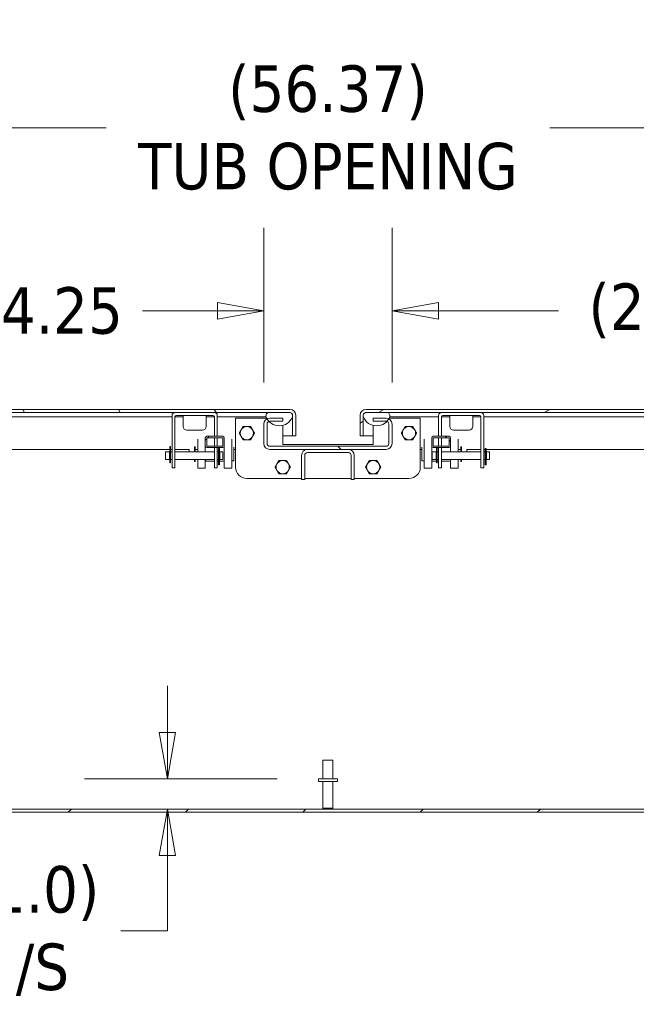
# Model space of a CAD drawing. Header units: inches. Extents: x 11 to 361, y 7 to 222.
# Tile 126 of 174: x 217 to 238, y 49 to 82. Entities that reach past the tile are written whole.
import ezdxf

# ---------------------------------------------------------------- set-up
doc = ezdxf.new("R2010")
doc.units = ezdxf.units.IN
doc.header["$LTSCALE"] = 22
doc.header["$MEASUREMENT"] = 0
doc.layers.get('0').update_dxf_attribs({"lineweight": 0})
for name, color, linetype, lineweight in [('Dimension (ANSI)', 7, 'Continuous', 5), ('Hatch (ANSI)', 7, 'Continuous', 5), ('Visible (ANSI)', 7, 'Continuous', 5)]:
    doc.layers.add(name, color=color, linetype=linetype, lineweight=lineweight)
doc.styles.add('ROMANS', font='tahoma.ttf')
doc.dimstyles.new('Default (ANSI)', dxfattribs={"dimscale": 22, "dimtxt": 0.07, "dimasz": 0.07, "dimexe": 0.125, "dimexo": 0.0625, "dimgap": 0.031496, "dimtad": 0, "dimtih": 1, "dimtoh": 1, "dimrnd": 1e-08, "dimzin": 0, "dimdsep": 46, "dimtxsty": 'ROMANS', "dimblk": 'Filled-1', "dimcen": 0.09, "dimdle": 0.393701, "dimclrd": 256, "dimclre": 256, "dimclrt": 256, "dimadec": 0, "dimazin": 0, "dimtfac": 0.928571, "dimtofl": 0, "dimtmove": 0, "dimatfit": 3, "dimfxl": 1, "dimtolj": 1, "dimtzin": 0, "dimlwd": -1, "dimlwe": -1, "dimarcsym": 0})

# ---------------------------------------------------------------- blocks, each defined once
blk = doc.blocks.new('Filled-1')
at = {"color": 0}
for p, q in [((0, 0), (-1, 0.179)), ((-1, 0.179), (-1, -0.179)), ((-1, 0), (0, 0)), ((-1, -0.179), (0, 0))]:
    blk.add_line(p, q, dxfattribs=at)
at = {"color": 0, "flags": 128}
blk.add_lwpolyline([(-1, -0.179), (0, 0), (-1, 0.179), (-1, -0.179)], dxfattribs=at)
at = {"color": 0}
blk.add_solid([(-1, -0.179), (0, 0), (-1, 0.179), (-1, -0.179)], dxfattribs=at)
blk = doc.blocks.new('*D45')
at = {"layer": 'Defpoints', "color": 0, "transparency": 16777216}
for p in [(229.661, 72.194), (229.661, 68.444), (255.724, 68.444)]:
    blk.add_point(p, dxfattribs=at)
at = {"layer": 'Dimension (ANSI)', "transparency": 16777216}
for p, q in [((229.661, 69.819), (229.661, 74.944)), ((255.724, 69.819), (255.724, 74.944)), ((231.201, 72.194), (235.185, 72.194)), ((254.184, 72.194), (250.2, 72.194))]:
    blk.add_line(p, q, dxfattribs=at)
at = {"layer": 'Dimension (ANSI)', "transparency": 16777216, "xscale": 1.54000000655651, "yscale": 1.54000000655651, "zscale": 1.54000000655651, "rotation": 180}
blk.add_blockref('Filled-1', (229.661, 72.194), dxfattribs=at)
at = {"layer": 'Dimension (ANSI)', "transparency": 16777216, "xscale": 1.54000000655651, "yscale": 1.54000000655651, "zscale": 1.54000000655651}
blk.add_blockref('Filled-1', (255.724, 72.194), dxfattribs=at)
at = {"layer": 'Dimension (ANSI)', "transparency": 16777216, "insert": (242.692, 72.194), "char_height": 1.54, "attachment_point": 5, "style": 'ROMANS'}
blk.add_mtext('\\A1;\\fTahoma|b0|i0;\\H1.5400;(26.06) (2 PL.)', dxfattribs=at)
blk = doc.blocks.new('*D46')
at = {"layer": 'Defpoints', "color": 0, "transparency": 16777216}
for p in [(229.661, 72.194), (225.411, 68.444), (229.661, 68.444)]:
    blk.add_point(p, dxfattribs=at)
at = {"layer": 'Dimension (ANSI)', "transparency": 16777216}
for p, q in [((225.411, 69.819), (225.411, 74.944)), ((229.661, 69.819), (229.661, 74.944)), ((223.871, 72.194), (221.383, 72.194)), ((231.201, 72.194), (232.741, 72.194))]:
    blk.add_line(p, q, dxfattribs=at)
at = {"layer": 'Dimension (ANSI)', "transparency": 16777216, "xscale": 1.54000000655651, "yscale": 1.54000000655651, "zscale": 1.54000000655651}
blk.add_blockref('Filled-1', (225.411, 72.194), dxfattribs=at)
at = {"layer": 'Dimension (ANSI)', "transparency": 16777216, "xscale": 1.54000000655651, "yscale": 1.54000000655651, "zscale": 1.54000000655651, "rotation": 180}
blk.add_blockref('Filled-1', (229.661, 72.194), dxfattribs=at)
at = {"layer": 'Dimension (ANSI)', "transparency": 16777216, "insert": (218.711, 72.194), "char_height": 1.54, "attachment_point": 5, "style": 'ROMANS'}
blk.add_mtext('\\A1;4.25', dxfattribs=at)
blk = doc.blocks.new('*D47')
at = {"layer": 'Defpoints', "color": 0, "transparency": 16777216}
for p in [(199.349, 78.26), (199.349, 68.444), (255.724, 68.444)]:
    blk.add_point(p, dxfattribs=at)
at = {"layer": 'Dimension (ANSI)', "transparency": 16777216}
for p, q in [((199.349, 69.819), (199.349, 81.01)), ((255.724, 69.819), (255.724, 81.01)), ((200.889, 78.26), (220.183, 78.26)), ((254.184, 78.26), (234.89, 78.26))]:
    blk.add_line(p, q, dxfattribs=at)
at = {"layer": 'Dimension (ANSI)', "transparency": 16777216, "xscale": 1.54000000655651, "yscale": 1.54000000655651, "zscale": 1.54000000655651, "rotation": 180}
blk.add_blockref('Filled-1', (199.349, 78.26), dxfattribs=at)
at = {"layer": 'Dimension (ANSI)', "transparency": 16777216, "xscale": 1.54000000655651, "yscale": 1.54000000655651, "zscale": 1.54000000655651}
blk.add_blockref('Filled-1', (255.724, 78.26), dxfattribs=at)
at = {"layer": 'Dimension (ANSI)', "transparency": 16777216, "insert": (227.536, 78.26), "char_height": 1.54, "attachment_point": 5, "style": 'ROMANS'}
blk.add_mtext('\\A1;\\fTahoma|b0|i0;\\H1.5400;(56.37)\\P\\fTahoma|b0|i0;\\H1.5400;TUB OPENING', dxfattribs=at)
blk = doc.blocks.new('*D49')
at = {"layer": 'Defpoints', "color": 0, "transparency": 16777216}
for p in [(227.224, 56.685), (222.21, 55.685), (232.455, 55.685)]:
    blk.add_point(p, dxfattribs=at)
at = {"layer": 'Dimension (ANSI)', "transparency": 16777216}
for p, q in [((222.21, 58.225), (222.21, 59.765)), ((225.849, 56.685), (219.46, 56.685)), ((222.21, 54.145), (222.21, 52.605)), ((222.21, 51.645), (222.21, 52.605)), ((220.67, 51.645), (222.21, 51.645))]:
    blk.add_line(p, q, dxfattribs=at)
at = {"layer": 'Dimension (ANSI)', "transparency": 16777216, "xscale": 1.54000000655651, "yscale": 1.54000000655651, "zscale": 1.54000000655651}
for p, rotation in [((222.21, 56.685), 270), ((222.21, 55.685), 90)]:
    blk.add_blockref('Filled-1', p, dxfattribs=dict(at, rotation=rotation))
at = {"layer": 'Dimension (ANSI)', "transparency": 16777216, "insert": (217.801, 51.645), "char_height": 1.54, "attachment_point": 5, "style": 'ROMANS'}
blk.add_mtext('\\A1;\\fTahoma|b0|i0;\\H1.5400;(1.0)\\P\\fTahoma|b0|i0;\\H1.5400;I/S', dxfattribs=at)

msp = doc.modelspace()

# ---------------------------------------------------------------- hatches: boundary and pattern name
at = {"layer": 'Hatch (ANSI)'}
h = msp.add_hatch(dxfattribs=at)
h.set_pattern_fill('ANSI31', color=256, scale=22, angle=75, style=0)
edge = h.paths.add_edge_path()
edge.add_line((226.36558, 68.73253), (226.36558, 68.05528))
edge.add_line((226.36558, 68.05528), (226.46958, 68.05528))
edge.add_line((226.46958, 68.05528), (226.46958, 68.73253))
edge.add_ellipse((226.27183, 68.73253), major_axis=(0.19775, 0), ratio=1, start_angle=0, end_angle=90)
edge.add_line((226.27183, 68.93028), (197.66733, 68.93028))
edge.add_ellipse((197.66733, 68.73253), major_axis=(0, 0.19775), ratio=1, start_angle=0, end_angle=90)
edge.add_line((197.46958, 68.73253), (197.46958, 68.18028))
edge.add_line((197.46958, 68.18028), (197.57358, 68.18028))
edge.add_line((197.57358, 68.18028), (197.57358, 68.73253))
edge.add_ellipse((197.66733, 68.73253), major_axis=(-0.09375, 0), ratio=1, start_angle=270, end_angle=360, ccw=False)
edge.add_line((197.66733, 68.82628), (198.75671, 68.82628))
edge.add_line((198.75671, 68.82628), (199.41296, 68.82628))
edge.add_line((199.41296, 68.82628), (225.59521, 68.82628))
edge.add_line((225.59521, 68.82628), (226.25146, 68.82628))
edge.add_line((226.25146, 68.82628), (226.27183, 68.82628))
edge.add_ellipse((226.27183, 68.73253), major_axis=(0, 0.09375), ratio=1, start_angle=270, end_angle=360, ccw=False)
h = msp.add_hatch(dxfattribs=at)
h.set_pattern_fill('ANSI31', color=256, scale=22, angle=-15, style=0)
edge = h.paths.add_edge_path()
edge.add_line((228.70658, 68.05528), (228.70658, 68.73253))
edge.add_ellipse((228.80033, 68.73253), major_axis=(-0.09375, 0), ratio=1, start_angle=270, end_angle=360, ccw=False)
edge.add_line((228.80033, 68.82628), (228.82069, 68.82628))
edge.add_line((228.82069, 68.82628), (229.47694, 68.82628))
edge.add_line((229.47694, 68.82628), (255.65919, 68.82628))
edge.add_line((255.65919, 68.82628), (256.31544, 68.82628))
edge.add_line((256.31544, 68.82628), (257.40483, 68.82628))
edge.add_ellipse((257.40483, 68.73253), major_axis=(0, 0.09375), ratio=1, start_angle=270, end_angle=360, ccw=False)
edge.add_line((257.49858, 68.73253), (257.49858, 68.18028))
edge.add_line((257.49858, 68.18028), (257.60258, 68.18028))
edge.add_line((257.60258, 68.18028), (257.60258, 68.73253))
edge.add_ellipse((257.40483, 68.73253), major_axis=(0.19775, 0), ratio=1, start_angle=0, end_angle=90)
edge.add_line((257.40483, 68.93028), (228.80033, 68.93028))
edge.add_ellipse((228.80033, 68.73253), major_axis=(0, 0.19775), ratio=1, start_angle=0, end_angle=90)
edge.add_line((228.60258, 68.73253), (228.60258, 68.05528))
edge.add_line((228.60258, 68.05528), (228.70658, 68.05528))
h = msp.add_hatch(dxfattribs=at)
h.set_pattern_fill('ANSI31', color=256, scale=22, style=0)
edge = h.paths.add_edge_path()
edge.add_ellipse((197.7182, 67.46141), major_axis=(0, 0.24462), ratio=1, start_angle=0, end_angle=90)
edge.add_line((197.47358, 67.46141), (197.47358, 55.82566))
edge.add_ellipse((197.7182, 55.82566), major_axis=(-0.24462, 0), ratio=1, start_angle=0, end_angle=90)
edge.add_line((197.7182, 55.58103), (257.35395, 55.58103))
edge.add_ellipse((257.35395, 55.82566), major_axis=(0, -0.24462), ratio=1, start_angle=0, end_angle=90)
edge.add_line((257.59858, 55.82566), (257.59858, 67.46141))
edge.add_ellipse((257.35395, 67.46141), major_axis=(0.24463, 0), ratio=1, start_angle=0, end_angle=90)
edge.add_line((257.35395, 67.70603), (255.92133, 67.70603))
edge.add_ellipse((255.92133, 67.79978), major_axis=(0, -0.09375), ratio=1, start_angle=270, end_angle=360, ccw=False)
edge.add_line((255.82758, 67.79978), (255.82758, 68.41408))
edge.add_line((255.82758, 68.41408), (255.82758, 68.44428))
edge.add_ellipse((255.92133, 68.44428), major_axis=(-0.09375, 0), ratio=1, start_angle=270, end_angle=360, ccw=False)
edge.add_line((255.92133, 68.53803), (256.33446, 68.53803))
edge.add_line((256.33446, 68.53803), (256.34858, 68.53803))
edge.add_line((256.34858, 68.53803), (256.34858, 68.554))
edge.add_line((256.34858, 68.554), (256.34858, 68.64203))
edge.add_line((256.34858, 68.64203), (255.92133, 68.64203))
edge.add_ellipse((255.92133, 68.44428), major_axis=(0, 0.19775), ratio=1, start_angle=0, end_angle=83.735117)
edge.add_ellipse((255.92133, 68.44428), major_axis=(-0.19657, 0.02158), ratio=1, start_angle=0, end_angle=6.264883)
edge.add_line((255.72358, 68.44428), (255.72358, 67.79978))
edge.add_ellipse((255.92133, 67.79978), major_axis=(-0.19775, 0), ratio=1, start_angle=0, end_angle=90)
edge.add_line((255.92133, 67.60203), (257.35395, 67.60203))
edge.add_ellipse((257.35395, 67.46141), major_axis=(0, 0.14062), ratio=1, start_angle=270, end_angle=360, ccw=False)
edge.add_line((257.49458, 67.46141), (257.49458, 55.82566))
edge.add_ellipse((257.35395, 55.82566), major_axis=(0.14062, 0), ratio=1, start_angle=270, end_angle=360, ccw=False)
edge.add_line((257.35395, 55.68503), (248.7199, 55.68503))
edge.add_line((248.7199, 55.68503), (248.54312, 55.68503))
edge.add_line((248.54312, 55.68503), (244.65403, 55.68503))
edge.add_line((244.65403, 55.68503), (244.47726, 55.68503))
edge.add_line((244.47726, 55.68503), (210.5949, 55.68503))
edge.add_line((210.5949, 55.68503), (210.41812, 55.68503))
edge.add_line((210.41812, 55.68503), (206.52903, 55.68503))
edge.add_line((206.52903, 55.68503), (206.35226, 55.68503))
edge.add_line((206.35226, 55.68503), (197.7182, 55.68503))
edge.add_ellipse((197.7182, 55.82566), major_axis=(0, -0.14062), ratio=1, start_angle=270, end_angle=360, ccw=False)
edge.add_line((197.57758, 55.82566), (197.57758, 67.46141))
edge.add_ellipse((197.7182, 67.46141), major_axis=(-0.14062, 0), ratio=1, start_angle=270, end_angle=360, ccw=False)
edge.add_line((197.7182, 67.60203), (199.15083, 67.60203))
edge.add_ellipse((199.15083, 67.79978), major_axis=(0, -0.19775), ratio=1, start_angle=0, end_angle=90)
edge.add_line((199.34858, 67.79978), (199.34858, 68.44428))
edge.add_ellipse((199.15083, 68.44428), major_axis=(0.19775, 0), ratio=1, start_angle=0, end_angle=6.264883)
edge.add_ellipse((199.15083, 68.44428), major_axis=(0.19657, 0.02158), ratio=1, start_angle=0, end_angle=83.735117)
edge.add_line((199.15083, 68.64203), (198.72358, 68.64203))
edge.add_line((198.72358, 68.64203), (198.72358, 68.554))
edge.add_line((198.72358, 68.554), (198.72358, 68.53803))
edge.add_line((198.72358, 68.53803), (198.7377, 68.53803))
edge.add_line((198.7377, 68.53803), (199.15083, 68.53803))
edge.add_ellipse((199.15083, 68.44428), major_axis=(0, 0.09375), ratio=1, start_angle=270, end_angle=360, ccw=False)
edge.add_line((199.24458, 68.44428), (199.24458, 68.41408))
edge.add_line((199.24458, 68.41408), (199.24458, 67.79978))
edge.add_ellipse((199.15083, 67.79978), major_axis=(0.09375, 0), ratio=1, start_angle=270, end_angle=360, ccw=False)
edge.add_line((199.15083, 67.70603), (197.7182, 67.70603))
h = msp.add_hatch(dxfattribs=at)
h.set_pattern_fill('ANSI31', color=256, scale=22, angle=105, style=0)
edge = h.paths.add_edge_path()
edge.add_ellipse((199.08484, 68.85921), major_axis=(-0.4375, -0.17959), ratio=1, start_angle=0, end_angle=17.874488)
edge.add_ellipse((199.08484, 68.85921), major_axis=(-0.36126, -0.30521), ratio=1, start_angle=0, end_angle=2.582732)
edge.add_ellipse((199.08484, 68.85921), major_axis=(-0.34714, -0.32118), ratio=1, start_angle=0, end_angle=66.965705)
edge.add_ellipse((199.08484, 68.85921), major_axis=(0.15974, -0.44513), ratio=1, start_angle=0, end_angle=13.982037)
edge.add_ellipse((199.08484, 68.85921), major_axis=(0.26256, -0.39335), ratio=1, start_angle=0, end_angle=33.958685)
edge.add_ellipse((199.41296, 68.71216), major_axis=(0.10938, -0.03255), ratio=1, start_angle=0, end_angle=106.573367)
edge.add_line((199.41296, 68.82628), (198.75671, 68.82628))
edge.add_ellipse((198.75671, 68.71216), major_axis=(0, 0.11412), ratio=1, start_angle=0, end_angle=106.573367)
edge = h.paths.add_edge_path()
edge.add_ellipse((225.92334, 68.85921), major_axis=(-0.4375, -0.17959), ratio=1, start_angle=0, end_angle=8.221504)
edge.add_ellipse((225.92334, 68.85921), major_axis=(-0.40732, -0.24031), ratio=1, start_angle=0, end_angle=12.97128)
edge.add_ellipse((225.92334, 68.85921), major_axis=(-0.34299, -0.32561), ratio=1, start_angle=0, end_angle=114.170864)
edge.add_ellipse((226.25146, 68.71216), major_axis=(0.10938, -0.03255), ratio=1, start_angle=0, end_angle=106.573367)
edge.add_line((226.25146, 68.82628), (225.59521, 68.82628))
edge.add_ellipse((225.59521, 68.71216), major_axis=(0, 0.11412), ratio=1, start_angle=0, end_angle=106.573367)
h = msp.add_hatch(dxfattribs=at)
h.set_pattern_fill('ANSI31', color=256, scale=22, angle=90, style=0)
edge = h.paths.add_edge_path()
edge.add_ellipse((225.60883, 67.79978), major_axis=(-0.19775, 0), ratio=1, start_angle=0, end_angle=90)
edge.add_line((225.60883, 67.60203), (226.85883, 67.60203))
edge.add_line((226.85883, 67.60203), (228.21333, 67.60203))
edge.add_line((228.21333, 67.60203), (229.46333, 67.60203))
edge.add_ellipse((229.46333, 67.79978), major_axis=(0, -0.19775), ratio=1, start_angle=0, end_angle=90)
edge.add_line((229.66108, 67.79978), (229.66108, 68.44428))
edge.add_ellipse((229.46333, 68.44428), major_axis=(0.19775, 0), ratio=1, start_angle=0, end_angle=62.00835)
edge.add_ellipse((229.46333, 68.44428), major_axis=(0.09281, 0.17462), ratio=1, start_angle=0, end_angle=27.99165)
edge.add_line((229.46333, 68.64203), (229.03608, 68.64203))
edge.add_line((229.03608, 68.64203), (229.03608, 68.53803))
edge.add_line((229.03608, 68.53803), (229.46333, 68.53803))
edge.add_ellipse((229.46333, 68.44428), major_axis=(0, 0.09375), ratio=1, start_angle=342.316104, end_angle=360, ccw=False)
edge.add_ellipse((229.46333, 68.44428), major_axis=(0.02848, 0.08932), ratio=1, start_angle=287.683896, end_angle=360, ccw=False)
edge.add_line((229.55708, 68.44428), (229.55708, 67.79978))
edge.add_ellipse((229.46333, 67.79978), major_axis=(0.09375, 0), ratio=1, start_angle=270, end_angle=360, ccw=False)
edge.add_line((229.46333, 67.70603), (225.60883, 67.70603))
edge.add_ellipse((225.60883, 67.79978), major_axis=(0, -0.09375), ratio=1, start_angle=270, end_angle=360, ccw=False)
edge.add_line((225.51508, 67.79978), (225.51508, 68.44428))
edge.add_ellipse((225.60883, 68.44428), major_axis=(-0.09375, 0), ratio=1, start_angle=287.683896, end_angle=360, ccw=False)
edge.add_ellipse((225.60883, 68.44428), major_axis=(-0.02848, 0.08932), ratio=1, start_angle=342.316104, end_angle=360, ccw=False)
edge.add_line((225.60883, 68.53803), (226.03608, 68.53803))
edge.add_line((226.03608, 68.53803), (226.03608, 68.64203))
edge.add_line((226.03608, 68.64203), (225.60883, 68.64203))
edge.add_ellipse((225.60883, 68.44428), major_axis=(0, 0.19775), ratio=1, start_angle=0, end_angle=27.99165)
edge.add_ellipse((225.60883, 68.44428), major_axis=(-0.09281, 0.17462), ratio=1, start_angle=0, end_angle=62.00835)
edge.add_line((225.41108, 68.44428), (225.41108, 67.79978))
h = msp.add_hatch(dxfattribs=at)
h.set_pattern_fill('ANSI31', color=256, scale=22, style=0)
edge = h.paths.add_edge_path()
edge.add_ellipse((255.98732, 68.85921), major_axis=(-0.4375, -0.17959), ratio=1, start_angle=0, end_angle=33.958685)
edge.add_ellipse((255.98732, 68.85921), major_axis=(-0.26256, -0.39335), ratio=1, start_angle=0, end_angle=13.982037)
edge.add_ellipse((255.98732, 68.85921), major_axis=(-0.15974, -0.44513), ratio=1, start_angle=0, end_angle=66.965705)
edge.add_ellipse((255.98732, 68.85921), major_axis=(0.34714, -0.32118), ratio=1, start_angle=0, end_angle=2.582732)
edge.add_ellipse((255.98732, 68.85921), major_axis=(0.36126, -0.30521), ratio=1, start_angle=0, end_angle=17.874488)
edge.add_ellipse((256.31544, 68.71216), major_axis=(0.10937, -0.03255), ratio=1, start_angle=0, end_angle=106.573367)
edge.add_line((256.31544, 68.82628), (255.65919, 68.82628))
edge.add_ellipse((255.65919, 68.71216), major_axis=(0, 0.11412), ratio=1, start_angle=0, end_angle=106.573367)
edge = h.paths.add_edge_path()
edge.add_ellipse((229.14882, 68.85921), major_axis=(-0.4375, -0.17959), ratio=1, start_angle=0, end_angle=114.170864)
edge.add_ellipse((229.14882, 68.85921), major_axis=(0.34299, -0.32561), ratio=1, start_angle=0, end_angle=12.97128)
edge.add_ellipse((229.14882, 68.85921), major_axis=(0.40732, -0.24031), ratio=1, start_angle=0, end_angle=8.221504)
edge.add_ellipse((229.47694, 68.71216), major_axis=(0.10938, -0.03255), ratio=1, start_angle=0, end_angle=106.573367)
edge.add_line((229.47694, 68.82628), (228.82069, 68.82628))
edge.add_ellipse((228.82069, 68.71216), major_axis=(0, 0.11412), ratio=1, start_angle=0, end_angle=106.573367)
h = msp.add_hatch(dxfattribs=at)
h.set_pattern_fill('ANSI31', color=256, scale=22, style=0)
edge = h.paths.add_edge_path()
edge.add_ellipse((224.04513, 67.71155), major_axis=(0, -0.05), ratio=1, start_angle=0, end_angle=90)
edge.add_line((224.09513, 67.71155), (224.09513, 67.98855))
edge.add_ellipse((224.04513, 67.98855), major_axis=(0.05, 0), ratio=1, start_angle=0, end_angle=90)
edge.add_line((224.04513, 68.03855), (223.51913, 68.03855))
edge.add_ellipse((223.51913, 67.98855), major_axis=(0, 0.05), ratio=1, start_angle=0, end_angle=90)
edge.add_line((223.46913, 67.98855), (223.46913, 67.71155))
edge.add_ellipse((223.51913, 67.71155), major_axis=(-0.05, 0), ratio=1, start_angle=0, end_angle=90)
edge.add_line((223.51913, 67.66155), (224.04513, 67.66155))
h.paths.add_polyline_path([(224.04513, 67.98855), (224.04513, 67.71155), (223.51913, 67.71155), (223.51913, 67.98855)], flags=0)
h = msp.add_hatch(dxfattribs=at)
h.set_pattern_fill('ANSI31', color=256, scale=22, angle=90, style=0)
edge = h.paths.add_edge_path()
edge.add_ellipse((231.55313, 67.71155), major_axis=(0, -0.05), ratio=1, start_angle=0, end_angle=90)
edge.add_line((231.60313, 67.71155), (231.60313, 67.98855))
edge.add_ellipse((231.55313, 67.98855), major_axis=(0.05, 0), ratio=1, start_angle=0, end_angle=90)
edge.add_line((231.55313, 68.03855), (231.02713, 68.03855))
edge.add_ellipse((231.02713, 67.98855), major_axis=(0, 0.05), ratio=1, start_angle=0, end_angle=90)
edge.add_line((230.97713, 67.98855), (230.97713, 67.71155))
edge.add_ellipse((231.02713, 67.71155), major_axis=(-0.05, 0), ratio=1, start_angle=0, end_angle=90)
edge.add_line((231.02713, 67.66155), (231.55313, 67.66155))
h.paths.add_polyline_path([(231.55313, 67.98855), (231.55313, 67.71155), (231.02713, 67.71155), (231.02713, 67.98855)], flags=0)
h = msp.add_hatch(dxfattribs=at)
h.set_pattern_fill('ANSI31', color=256, scale=22, angle=15, style=0)
edge = h.paths.add_edge_path()
edge.add_ellipse((226.85883, 67.40428), major_axis=(0, 0.19775), ratio=1, start_angle=0, end_angle=90)
edge.add_line((226.66108, 67.40428), (226.66108, 66.60203))
edge.add_line((226.66108, 66.60203), (226.76508, 66.60203))
edge.add_line((226.76508, 66.60203), (226.76508, 67.40428))
edge.add_ellipse((226.85883, 67.40428), major_axis=(-0.09375, 0), ratio=1, start_angle=270, end_angle=360, ccw=False)
edge.add_line((226.85883, 67.49803), (228.21333, 67.49803))
edge.add_ellipse((228.21333, 67.40428), major_axis=(0, 0.09375), ratio=1, start_angle=270, end_angle=360, ccw=False)
edge.add_line((228.30708, 67.40428), (228.30708, 66.60203))
edge.add_line((228.30708, 66.60203), (228.41108, 66.60203))
edge.add_line((228.41108, 66.60203), (228.41108, 67.40428))
edge.add_ellipse((228.21333, 67.40428), major_axis=(0.19775, 0), ratio=1, start_angle=0, end_angle=90)
edge.add_line((228.21333, 67.60203), (226.85883, 67.60203))

# ---------------------------------------------------------------- linework, layer by layer
at = {"layer": 'Visible (ANSI)'}
for p, q in [((226.27183, 68.93028), (197.66733, 68.93028)), ((257.40483, 68.93028), (228.80033, 68.93028)), ((197.66733, 68.82628), (226.27183, 68.82628)), ((199.58484, 68.67961), (222.36558, 68.67961)), ((222.36558, 68.72628), (222.36558, 67.17878)), ((222.46058, 68.68128), (222.46058, 67.17878)), ((222.46058, 68.67961), (222.73558, 68.67961)), ((222.51058, 68.73128), (223.72058, 68.73128)), ((222.73558, 68.73128), (222.73558, 68.36328)), ((223.49558, 68.73128), (223.49558, 68.36328)), ((223.49558, 68.67961), (223.77058, 68.67961)), ((223.77058, 68.68128), (223.77058, 68.03855)), ((223.86558, 68.72628), (223.86558, 68.03855)), ((223.86558, 68.67961), (225.42334, 68.67961)), ((224.47358, 68.64203), (225.50322, 68.64203)), ((224.47358, 67.01703), (224.47358, 68.64203)), ((225.42334, 68.67961), (225.48584, 68.67961)), ((226.25146, 68.82628), (225.59521, 68.82628)), ((226.03608, 68.64203), (225.60883, 68.64203)), ((225.60883, 68.53803), (226.03608, 68.53803)), ((226.03608, 68.53803), (226.03608, 68.64203)), ((226.36487, 68.73253), (226.36487, 68.72485)), ((226.36487, 68.69948), (226.36487, 68.05528)), ((226.36558, 68.73253), (226.36558, 68.05528)), ((226.46958, 68.05528), (226.46958, 68.73253)), ((228.60258, 68.73253), (228.60258, 68.05528)), ((228.70658, 68.05528), (228.70658, 68.73253)), ((228.70728, 68.73253), (228.70728, 68.72485)), ((228.70728, 68.69948), (228.70728, 68.05528)), ((228.80033, 68.82628), (257.40483, 68.82628)), ((229.47694, 68.82628), (228.82069, 68.82628)), ((229.46333, 68.64203), (229.03608, 68.64203)), ((229.03608, 68.64203), (229.03608, 68.53803)), ((229.03608, 68.53803), (229.46333, 68.53803)), ((229.56893, 68.64203), (230.59858, 68.64203)), ((229.58632, 68.67961), (229.64882, 68.67961)), ((229.64882, 68.67961), (231.20658, 68.67961)), ((230.59858, 68.64203), (230.59858, 67.01703)), ((231.20658, 68.72628), (231.20658, 68.03855)), ((231.30158, 68.68128), (231.30158, 68.03855)), ((231.30158, 68.67961), (231.57658, 68.67961)), ((231.35158, 68.73128), (232.56158, 68.73128)), ((231.57658, 68.73128), (231.57658, 68.36328)), ((232.33658, 68.73128), (232.33658, 68.36328)), ((232.33658, 68.67961), (232.61158, 68.67961)), ((232.61158, 68.68128), (232.61158, 67.17878)), ((232.70658, 68.72628), (232.70658, 67.17878)), ((232.70658, 68.67961), (255.48732, 68.67961)), ((222.85658, 68.24228), (223.37458, 68.24228)), ((225.41108, 68.44428), (225.41108, 67.79978)), ((225.51508, 67.79978), (225.51508, 68.44428)), ((226.03608, 67.76703), (226.03608, 68.39992)), ((229.03608, 68.39992), (229.03608, 67.76703)), ((229.55708, 68.44428), (229.55708, 67.79978)), ((229.66108, 67.79978), (229.66108, 68.44428)), ((231.69758, 68.24228), (232.21558, 68.24228)), ((223.21913, 67.93761), (223.21913, 67.52053)), ((223.46913, 67.98855), (223.46913, 67.71155)), ((224.04513, 68.03855), (223.51913, 68.03855)), ((223.51913, 67.71155), (223.51913, 67.98855)), ((223.51913, 67.98855), (224.04513, 67.98855)), ((223.77058, 67.98855), (223.77058, 67.71155)), ((223.86558, 67.98855), (223.86558, 67.71155)), ((224.04513, 67.98855), (224.04513, 67.71155)), ((224.09513, 67.71155), (224.09513, 67.98855)), ((224.34513, 67.93761), (224.34513, 66.97947)), ((226.03608, 68.05528), (226.36487, 68.05528)), ((226.36558, 68.05528), (226.46958, 68.05528)), ((228.60258, 68.05528), (228.70658, 68.05528)), ((228.70728, 68.05528), (229.03608, 68.05528)), ((230.72713, 66.97947), (230.72713, 67.93765)), ((230.97713, 67.98855), (230.97713, 67.71155)), ((231.55313, 68.03855), (231.02713, 68.03855)), ((231.02713, 67.71155), (231.02713, 67.98855)), ((231.02713, 67.98855), (231.55313, 67.98855)), ((231.20658, 67.98855), (231.20658, 67.71155)), ((231.30158, 67.98855), (231.30158, 67.71155)), ((231.55313, 67.98855), (231.55313, 67.71155)), ((231.60313, 67.71155), (231.60313, 67.98855)), ((231.85313, 67.52053), (231.85313, 67.93765)), ((222.29337, 67.60203), (199.34858, 67.60203)), ((222.29337, 67.16164), (222.29337, 67.69464)), ((222.31937, 67.69464), (222.29337, 67.69464)), ((222.31937, 67.16164), (222.31937, 67.69464)), ((222.36558, 67.60203), (222.31937, 67.60203)), ((222.93456, 67.60203), (222.46058, 67.60203)), ((222.93163, 67.52053), (222.93163, 67.58885)), ((223.11163, 67.52053), (223.11163, 67.7007)), ((223.13163, 67.52053), (223.13163, 67.7007)), ((223.21913, 67.60203), (223.13163, 67.60203)), ((223.21913, 67.60097), (223.13163, 67.60097)), ((223.46913, 67.71155), (223.46913, 67.70644)), ((223.46913, 67.70644), (223.46913, 67.52053)), ((224.04513, 67.71155), (223.51913, 67.71155)), ((223.51913, 67.66155), (224.04513, 67.66155)), ((223.77058, 67.66155), (223.77058, 67.17878)), ((223.86558, 67.66155), (223.86558, 67.17878)), ((223.91208, 67.62993), (223.91208, 67.09693)), ((223.91208, 67.62993), (223.93808, 67.62993)), ((223.93808, 67.62993), (223.93808, 67.09693)), ((224.09513, 67.70644), (224.09513, 67.71155)), ((224.09513, 67.47004), (224.09513, 67.70644)), ((224.42013, 67.22947), (224.42013, 67.67492)), ((224.47358, 67.60203), (224.42013, 67.60203)), ((229.46333, 67.70603), (225.60883, 67.70603)), ((225.60883, 67.60203), (229.46333, 67.60203)), ((229.03608, 67.76703), (226.03608, 67.76703)), ((228.21333, 67.60203), (226.85883, 67.60203)), ((230.65213, 67.60203), (230.59858, 67.60203)), ((230.65213, 67.67497), (230.65213, 67.22947)), ((230.97713, 67.71155), (230.97713, 67.70644)), ((230.97713, 67.70644), (230.97713, 67.47004)), ((231.55313, 67.71155), (231.02713, 67.71155)), ((231.02713, 67.66155), (231.55313, 67.66155)), ((231.13437, 67.16164), (231.13437, 67.66155)), ((231.16037, 67.16164), (231.16037, 67.66155)), ((231.20658, 67.66155), (231.20658, 67.17878)), ((231.30158, 67.66155), (231.30158, 67.17878)), ((231.60313, 67.70644), (231.60313, 67.71155)), ((231.60313, 67.52053), (231.60313, 67.70644)), ((231.94063, 67.60203), (231.85313, 67.60203)), ((231.85313, 67.60097), (231.94063, 67.60097)), ((231.94063, 67.70075), (231.94063, 67.52053)), ((231.96063, 67.70075), (231.96063, 67.52053)), ((232.61158, 67.60203), (232.1377, 67.60203)), ((232.14063, 67.58885), (232.14063, 67.52053)), ((232.75308, 67.60203), (232.70658, 67.60203)), ((232.75308, 67.62993), (232.75308, 67.09693)), ((232.75308, 67.62993), (232.77908, 67.62993)), ((232.77908, 67.62993), (232.77908, 67.09693)), ((255.72358, 67.60203), (232.77908, 67.60203)), ((222.15208, 67.27103), (222.15208, 67.52053)), ((222.27937, 67.52053), (222.15208, 67.52053)), ((222.27937, 67.27103), (222.15208, 67.27103)), ((222.27937, 67.52053), (222.27937, 67.27103)), ((222.27937, 67.50778), (222.29337, 67.50778)), ((222.27937, 67.28378), (222.29337, 67.28378)), ((222.36558, 67.52053), (222.31937, 67.52053)), ((222.36558, 67.27103), (222.31937, 67.27103)), ((223.77058, 67.52053), (222.46058, 67.52053)), ((223.77058, 67.27103), (222.46058, 67.27103)), ((223.11163, 67.19822), (223.11163, 67.27103)), ((223.13163, 67.19822), (223.13163, 67.27103)), ((223.21913, 67.27103), (223.21913, 66.97947)), ((223.46913, 67.27103), (223.46913, 66.97947)), ((223.77058, 67.21198), (223.51913, 67.21198)), ((223.91208, 67.52053), (223.86558, 67.52053)), ((223.91208, 67.27103), (223.86558, 67.27103)), ((223.91208, 67.21198), (223.86558, 67.21198)), ((223.93808, 67.50778), (223.95208, 67.50778)), ((223.93808, 67.28378), (223.95208, 67.28378)), ((224.04513, 67.21198), (223.93808, 67.21198)), ((224.05208, 67.52053), (223.95208, 67.52053)), ((223.95208, 67.27103), (223.95208, 67.52053)), ((224.05208, 67.27103), (223.95208, 67.27103)), ((224.05208, 67.27103), (224.05208, 67.52053)), ((224.09513, 67.47004), (224.09513, 66.97947)), ((224.42013, 67.22947), (224.34513, 67.22947)), ((226.66108, 67.40428), (226.66108, 66.60203)), ((226.76508, 66.60203), (226.76508, 67.40428)), ((226.85883, 67.49803), (228.21333, 67.49803)), ((228.30708, 67.40428), (228.30708, 66.60203)), ((228.41108, 66.60203), (228.41108, 67.40428)), ((230.65213, 67.22947), (230.72713, 67.22947)), ((230.97713, 66.97947), (230.97713, 67.47004)), ((230.99308, 67.27103), (230.99308, 67.52053)), ((231.12037, 67.52053), (230.99308, 67.52053)), ((231.12037, 67.27103), (230.99308, 67.27103)), ((231.13437, 67.21198), (231.02713, 67.21198)), ((231.12037, 67.52053), (231.12037, 67.27103)), ((231.12037, 67.50778), (231.13437, 67.50778)), ((231.12037, 67.28378), (231.13437, 67.28378)), ((231.20658, 67.52053), (231.16037, 67.52053)), ((231.20658, 67.27103), (231.16037, 67.27103)), ((231.20658, 67.21198), (231.16037, 67.21198)), ((232.61158, 67.52053), (231.30158, 67.52053)), ((232.61158, 67.27103), (231.30158, 67.27103)), ((231.55313, 67.21198), (231.30158, 67.21198)), ((231.60313, 66.97947), (231.60313, 67.27103)), ((231.85313, 66.97947), (231.85313, 67.27103)), ((231.94063, 67.27103), (231.94063, 67.19822)), ((231.96063, 67.27103), (231.96063, 67.19822)), ((232.75308, 67.52053), (232.70658, 67.52053)), ((232.75308, 67.27103), (232.70658, 67.27103)), ((232.77908, 67.50778), (232.79308, 67.50778)), ((232.77908, 67.28378), (232.79308, 67.28378)), ((232.89308, 67.52053), (232.79308, 67.52053)), ((232.79308, 67.27103), (232.79308, 67.52053)), ((232.89308, 67.27103), (232.79308, 67.27103)), ((232.89308, 67.27103), (232.89308, 67.52053)), ((222.31937, 67.16164), (222.29337, 67.16164)), ((222.36558, 66.99128), (222.36558, 67.17878)), ((222.36558, 66.99128), (222.46058, 66.99128)), ((222.46058, 67.17878), (222.46058, 66.99128)), ((223.13163, 67.19822), (223.11163, 67.19822)), ((223.21913, 66.97947), (223.46913, 66.97947)), ((223.77058, 66.99128), (223.77058, 67.17878)), ((223.77058, 66.99128), (223.86558, 66.99128)), ((223.86558, 67.17878), (223.86558, 66.99128)), ((223.91208, 67.09693), (223.93808, 67.09693)), ((224.09513, 66.97947), (224.34513, 66.97947)), ((230.97713, 66.97947), (230.72713, 66.97947)), ((231.16037, 67.16164), (231.13437, 67.16164)), ((231.20658, 66.99128), (231.20658, 67.17878)), ((231.20658, 66.99128), (231.30158, 66.99128)), ((231.30158, 67.17878), (231.30158, 66.99128)), ((231.85313, 66.97947), (231.60313, 66.97947)), ((231.94063, 67.19822), (231.96063, 67.19822)), ((232.61158, 66.99128), (232.61158, 67.17878)), ((232.61158, 66.99128), (232.70658, 66.99128)), ((232.70658, 67.17878), (232.70658, 66.99128)), ((232.75308, 67.09693), (232.77908, 67.09693)), ((226.66108, 66.64203), (224.84858, 66.64203)), ((226.66108, 66.60203), (226.76508, 66.60203)), ((228.30708, 66.64203), (226.76508, 66.64203)), ((228.30708, 66.60203), (228.41108, 66.60203)), ((230.22358, 66.64203), (228.41108, 66.64203)), ((227.37108, 57.31003), (227.70108, 57.31003)), ((227.37108, 56.68503), (227.37108, 57.31003)), ((227.70108, 56.68503), (227.70108, 57.31003)), ((227.84858, 56.68503), (227.22358, 56.68503)), ((227.22358, 56.68503), (227.22358, 56.60003)), ((227.84858, 56.60003), (227.22358, 56.60003)), ((227.37108, 56.60003), (227.37108, 55.72003)), ((227.70108, 56.60003), (227.70108, 55.72003)), ((227.84858, 56.68503), (227.84858, 56.60003)), ((257.35395, 55.68503), (197.7182, 55.68503)), ((197.7182, 55.58103), (257.35395, 55.58103)), ((227.37108, 55.72003), (227.70108, 55.72003)), ((227.40608, 55.68503), (227.37108, 55.72003)), ((227.66608, 55.68503), (227.70108, 55.72003))]:
    msp.add_line(p, q, dxfattribs=at)
for centre, radius, start, end in [((226.27183, 68.73253), 0.19775, 0, 90), ((228.80033, 68.73253), 0.19775, 90, 180), ((222.46558, 68.72628), 0.1, 90, 180), ((222.51058, 68.68128), 0.05, 90, 180), ((223.72058, 68.68128), 0.05, 0, 90), ((223.76558, 68.72628), 0.1, 0, 90), ((225.60883, 68.44428), 0.19775, 90, 180), ((225.59521, 68.71216), 0.11412, 90, 196.573367), ((225.92334, 68.85921), 0.47293, 202.318177, 337.681823), ((225.60883, 68.44428), 0.09375, 90, 180), ((226.25146, 68.71216), 0.11412, 343.426633, 90), ((226.27183, 68.73253), 0.09375, 0, 90), ((228.80033, 68.73253), 0.09375, 90, 180), ((228.82069, 68.71216), 0.11412, 90, 196.573367), ((229.14882, 68.85921), 0.47293, 202.318177, 337.681823), ((229.46333, 68.44428), 0.19775, 0, 90), ((229.46333, 68.44428), 0.09375, 0, 90), ((229.47694, 68.71216), 0.11412, 343.426633, 90), ((231.30658, 68.72628), 0.1, 90, 180), ((231.35158, 68.68128), 0.05, 90, 180), ((232.56158, 68.68128), 0.05, 0, 90), ((232.60658, 68.72628), 0.1, 0, 90), ((222.85658, 68.36328), 0.121, 180, 270), ((223.37458, 68.36328), 0.121, 270, 0), ((224.84858, 68.14203), 0.219, 150, 210), ((224.84858, 68.14203), 0.219, 90, 150), ((224.84858, 68.14203), 0.219, 30, 90), ((224.84858, 68.14203), 0.219, 330, 30), ((230.22358, 68.14203), 0.219, 150, 210), ((230.22358, 68.14203), 0.219, 90, 150), ((230.22358, 68.14203), 0.219, 30, 90), ((230.22358, 68.14203), 0.219, 330, 30), ((231.69758, 68.36328), 0.121, 180, 270), ((232.21558, 68.36328), 0.121, 270, 0), ((223.51913, 67.98855), 0.05, 90, 180), ((224.04513, 67.98855), 0.05, 0, 90), ((224.84858, 68.14203), 0.219, 210, 270), ((224.84858, 68.14203), 0.219, 270, 330), ((230.22358, 68.14203), 0.219, 210, 270), ((230.22358, 68.14203), 0.219, 270, 330), ((231.02713, 67.98855), 0.05, 90, 180), ((231.55313, 67.98855), 0.05, 0, 90), ((222.96288, 67.58885), 0.03125, 155.044419, 180), ((223.51913, 67.71155), 0.05, 180, 270), ((224.04513, 67.71155), 0.05, 270, 0), ((225.60883, 67.79978), 0.19775, 180, 270), ((225.60883, 67.79978), 0.09375, 180, 270), ((226.85883, 67.40428), 0.19775, 90, 180), ((228.21333, 67.40428), 0.19775, 0, 90), ((229.46333, 67.79978), 0.19775, 270, 0), ((229.46333, 67.79978), 0.09375, 270, 0), ((231.02713, 67.71155), 0.05, 180, 270), ((231.55313, 67.71155), 0.05, 270, 0), ((232.10938, 67.58885), 0.03125, 0, 24.955581), ((226.03608, 67.01703), 0.219, 90, 150), ((226.03608, 67.01703), 0.219, 30, 90), ((226.85883, 67.40428), 0.09375, 90, 180), ((228.21333, 67.40428), 0.09375, 0, 90), ((229.03608, 67.01703), 0.219, 90, 150), ((229.03608, 67.01703), 0.219, 30, 90), ((224.84858, 67.01703), 0.375, 180, 270), ((226.03608, 67.01703), 0.219, 150, 210), ((226.03608, 67.01703), 0.219, 210, 270), ((226.03608, 67.01703), 0.219, 270, 330), ((226.03608, 67.01703), 0.219, 330, 30), ((229.03608, 67.01703), 0.219, 150, 210), ((229.03608, 67.01703), 0.219, 210, 270), ((229.03608, 67.01703), 0.219, 270, 330), ((229.03608, 67.01703), 0.219, 330, 30), ((230.22358, 67.01703), 0.375, 270, 0)]:
    msp.add_arc(centre, radius, start, end, dxfattribs=at)
for centre, major_axis, start_param, end_param in [((223.51913, 67.26028), (-0.05, 0), 0, 1.57079633), ((224.04513, 67.26028), (0.05, 0), 4.71238898, 6.28318531), ((231.02713, 67.26028), (-0.05, 0), 0, 1.57079633), ((231.55313, 67.26028), (0.05, 0), 4.71238898, 6.28318531)]:
    msp.add_ellipse(centre, major_axis=major_axis, ratio=0.96592583, start_param=start_param, end_param=end_param, dxfattribs=at)
for points in [[(226.27183, 68.82628), (226.28176, 68.82628), (226.2917, 68.82196), (226.30163, 68.81434)], [(226.36487, 68.73253), (226.35941, 68.75074), (226.35396, 68.76889), (226.34851, 68.78636)], [(226.36325, 68.73509), (226.36379, 68.73424), (226.36433, 68.73339), (226.36487, 68.73253)], [(228.72365, 68.78644), (228.71819, 68.76893), (228.71274, 68.75074), (228.70728, 68.73253)], [(228.7089, 68.73509), (228.70836, 68.73424), (228.70782, 68.73339), (228.70728, 68.73253)], [(228.80033, 68.82628), (228.79039, 68.82628), (228.78046, 68.82196), (228.77052, 68.81434)]]:
    msp.add_open_spline(points, degree=3, dxfattribs=at)
for points in [[(224.5957, 68.14203), (224.62958, 68.20071), (224.65892, 68.25153)], [(224.65892, 68.25153), (224.68826, 68.30235), (224.72214, 68.36103)], [(224.72214, 68.36103), (224.7899, 68.36103), (224.84858, 68.36103)], [(224.84858, 68.36103), (224.90726, 68.36103), (224.97502, 68.36103)], [(224.97502, 68.36103), (225.0089, 68.30235), (225.03824, 68.25153)], [(225.03824, 68.25153), (225.06758, 68.20071), (225.10146, 68.14203)], [(229.9707, 68.14203), (230.00458, 68.20071), (230.03392, 68.25153)], [(230.03392, 68.25153), (230.06326, 68.30235), (230.09714, 68.36103)], [(230.09714, 68.36103), (230.1649, 68.36103), (230.22358, 68.36103)], [(230.22358, 68.36103), (230.28226, 68.36103), (230.35002, 68.36103)], [(230.35002, 68.36103), (230.3839, 68.30235), (230.41324, 68.25153)], [(230.41324, 68.25153), (230.44258, 68.20071), (230.47646, 68.14203)], [(224.65892, 68.03253), (224.62958, 68.08335), (224.5957, 68.14203)], [(224.72214, 67.92303), (224.68826, 67.98171), (224.65892, 68.03253)], [(224.84858, 67.92303), (224.7899, 67.92303), (224.72214, 67.92303)], [(224.97502, 67.92303), (224.90726, 67.92303), (224.84858, 67.92303)], [(225.03824, 68.03253), (225.0089, 67.98171), (224.97502, 67.92303)], [(225.10146, 68.14203), (225.06758, 68.08335), (225.03824, 68.03253)], [(230.03392, 68.03253), (230.00458, 68.08335), (229.9707, 68.14203)], [(230.09714, 67.92303), (230.06326, 67.98171), (230.03392, 68.03253)], [(230.22358, 67.92303), (230.1649, 67.92303), (230.09714, 67.92303)], [(230.35002, 67.92303), (230.28226, 67.92303), (230.22358, 67.92303)], [(230.41324, 68.03253), (230.3839, 67.98171), (230.35002, 67.92303)], [(230.47646, 68.14203), (230.44258, 68.08335), (230.41324, 68.03253)], [(225.84642, 67.12653), (225.87576, 67.17735), (225.90964, 67.23603)], [(225.90964, 67.23603), (225.9774, 67.23603), (226.03608, 67.23603)], [(226.03608, 67.23603), (226.09476, 67.23603), (226.16252, 67.23603)], [(226.16252, 67.23603), (226.1964, 67.17735), (226.22574, 67.12653)], [(228.84642, 67.12653), (228.87576, 67.17735), (228.90964, 67.23603)], [(228.90964, 67.23603), (228.9774, 67.23603), (229.03608, 67.23603)], [(229.03608, 67.23603), (229.09476, 67.23603), (229.16252, 67.23603)], [(229.16252, 67.23603), (229.1964, 67.17735), (229.22574, 67.12653)], [(225.7832, 67.01703), (225.81708, 67.07571), (225.84642, 67.12653)], [(225.84642, 66.90753), (225.81708, 66.95835), (225.7832, 67.01703)], [(225.90964, 66.79803), (225.87576, 66.85671), (225.84642, 66.90753)], [(226.22574, 66.90753), (226.1964, 66.85671), (226.16252, 66.79803)], [(226.22574, 67.12653), (226.25508, 67.07571), (226.28896, 67.01703)], [(226.28896, 67.01703), (226.25508, 66.95835), (226.22574, 66.90753)], [(228.7832, 67.01703), (228.81708, 67.07571), (228.84642, 67.12653)], [(228.84642, 66.90753), (228.81708, 66.95835), (228.7832, 67.01703)], [(228.90964, 66.79803), (228.87576, 66.85671), (228.84642, 66.90753)], [(229.22574, 66.90753), (229.1964, 66.85671), (229.16252, 66.79803)], [(229.22574, 67.12653), (229.25508, 67.07571), (229.28896, 67.01703)], [(229.28896, 67.01703), (229.25508, 66.95835), (229.22574, 66.90753)], [(226.03608, 66.79803), (225.9774, 66.79803), (225.90964, 66.79803)], [(226.16252, 66.79803), (226.09476, 66.79803), (226.03608, 66.79803)], [(229.03608, 66.79803), (228.9774, 66.79803), (228.90964, 66.79803)], [(229.16252, 66.79803), (229.09476, 66.79803), (229.03608, 66.79803)]]:
    msp.add_rational_spline(points, [1, 1.0379548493, 1], degree=2, dxfattribs=at)

# ---------------------------------------------------------------- dimensions: what is measured, and where the dimension line sits
at = {"layer": 'Dimension (ANSI)'}
for base, p1, p2, angle, text, override, picture, middle in [((199.3485763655, 78.2598760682), (255.7235763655, 68.4442805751), (199.3485763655, 68.4442805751), 180, '\\fTahoma|b0|i0;\\H1.5400;(<>)\\P\\fTahoma|b0|i0;\\H1.5400;TUB OPENING', {"dimgap": 0.031496, "dimtih": 0, "dimtoh": 0, "dimdec": 2, "dimtol": 0, "dimlim": 0, "dimtp": 0, "dimtm": 0, "dimtdec": 2, "dimatfit": 1}, '*D47', (227.5360763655, 78.2598760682)), ((229.66108, 72.19403), (255.72358, 68.44428), (229.66108, 68.44428), 180, '\\fTahoma|b0|i0;\\H1.5400;(<>) (2 PL.)', {"dimgap": 0.031496, "dimtih": 0, "dimtoh": 0, "dimdec": 2, "dimtol": 0, "dimlim": 0, "dimtp": 0, "dimtm": 0, "dimtdec": 2, "dimatfit": 1}, '*D45', (242.69233, 72.19403)), ((222.20998, 55.68503), (227.22358, 56.68503), (232.45465, 55.68503), 270, '\\fTahoma|b0|i0;\\H1.5400;(<>)\\P\\fTahoma|b0|i0;\\H1.5400;I/S', {"dimgap": 0.031496, "dimdec": 1, "dimse2": 1, "dimtol": 0, "dimlim": 0, "dimtp": 0, "dimtm": 0, "dimtdec": 2, "dimtmove": 1, "dimatfit": 1}, '*D49', (222.13074, 51.64497))]:
    dim = msp.add_linear_dim(base=base, p1=p1, p2=p2, angle=angle, text=text, dimstyle='Default (ANSI)', override=override, dxfattribs=at)
    dim.commit()
    dim.dimension.update_dxf_attribs({"geometry": picture, "text_midpoint": middle, "dimtype": 160})
dim = msp.add_linear_dim(base=(229.66108, 72.19403), p1=(225.41108, 68.44428), p2=(229.66108, 68.44428), angle=180, dimstyle='Default (ANSI)', override={"dimgap": 0.031496, "dimtih": 0, "dimtoh": 0, "dimdec": 2, "dimtol": 0, "dimlim": 0, "dimtp": 0, "dimtm": 0, "dimtdec": 2, "dimatfit": 1}, dxfattribs=at)
dim.commit()
dim.dimension.update_dxf_attribs({"geometry": '*D46', "text_midpoint": (218.71109, 72.19403), "dimtype": 160})

doc.saveas('drawing.dxf')
